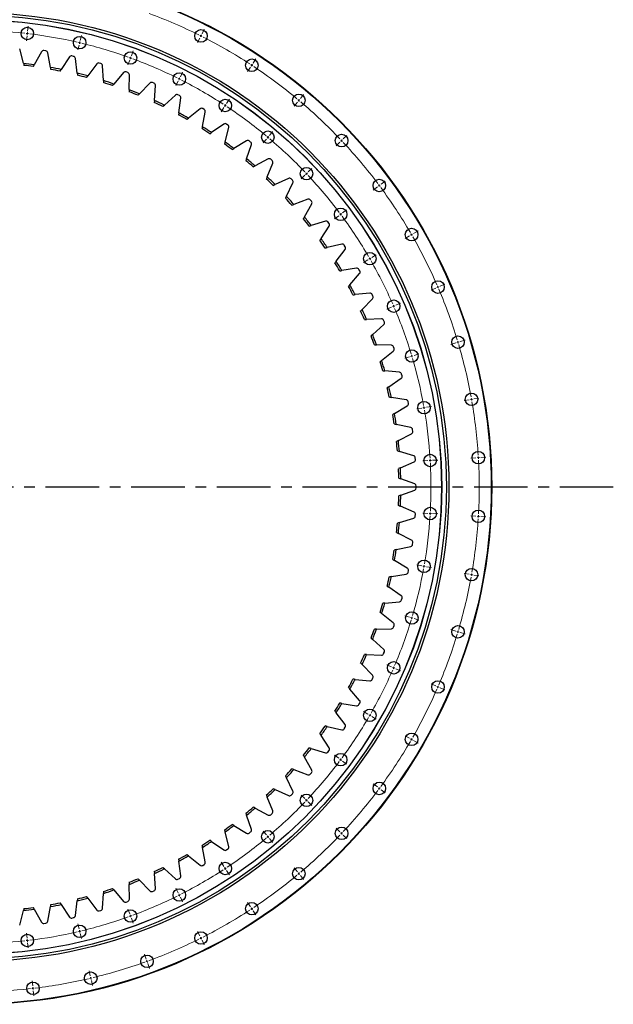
# Model space of a CAD drawing. Header units: millimetres. Extents: x 90 to 11535, y 34437 to 43816.
# Tile 5 of 14: x 3243 to 4475, y 40697 to 42740. Entities that reach past the tile are written whole.
import ezdxf

# ---------------------------------------------------------------- set-up
doc = ezdxf.new("R2010")
doc.units = ezdxf.units.MM
doc.header["$LTSCALE"] = 50
doc.linetypes.add('CENTER', pattern=[10.16, 6.35, -1.27, 1.27, -1.27])

msp = doc.modelspace()

# ---------------------------------------------------------------- linework, layer by layer
at = {"color": 0, "linetype": 'Continuous', "lineweight": 18}
for p, q in [((3259.5, 42716.6), (3260.7, 42727)), ((3258.4, 42706.7), (3257.1, 42696.2)), ((3258.9, 42711.6), (3258.7, 42709.1)), ((3258.9, 42711.6), (3259.2, 42714.1)), ((3368.6, 42697.4), (3371, 42707.6)), ((3619.1, 42706.6), (3617.9, 42704.4)), ((3619.1, 42706.6), (3620.2, 42708.9)), ((3621.3, 42711.1), (3626, 42720.5)), ((3366.3, 42687.6), (3363.9, 42677.4)), ((3367.5, 42692.5), (3366.9, 42690.1)), ((3367.5, 42692.5), (3368, 42694.9)), ((3616.8, 42702.1), (3612.1, 42692.8)), ((3473, 42660.9), (3473.9, 42663.2)), ((3474.7, 42665.6), (3478.3, 42675.5)), ((3471.3, 42656.2), (3467.7, 42646.3)), ((3473, 42660.9), (3472.2, 42658.5)), ((3724.6, 42645.7), (3723.2, 42643.6)), ((3724.6, 42645.7), (3725.9, 42647.8)), ((3727.3, 42649.9), (3733.1, 42658.7)), ((3576.4, 42621.7), (3581.1, 42631.1)), ((3721.8, 42641.5), (3716, 42632.8)), ((3571.9, 42612.8), (3567.2, 42603.4)), ((3574.2, 42617.3), (3573.1, 42615)), ((3574.2, 42617.3), (3575.3, 42619.5)), ((3825.5, 42576.8), (3832.2, 42584.8)), ((3669.6, 42562.2), (3668.2, 42560.1)), ((3669.6, 42562.2), (3671, 42564.2)), ((3672.4, 42566.3), (3678.1, 42575.1)), ((3819.1, 42569.1), (3812.3, 42561.1)), ((3822.3, 42573), (3820.7, 42571.1)), ((3822.3, 42573), (3823.9, 42574.9)), ((3666.9, 42558), (3661.1, 42549.2)), ((3761.2, 42500.2), (3767.9, 42508.2)), ((3914.5, 42492.8), (3922.1, 42500)), ((3754.8, 42492.5), (3748, 42484.5)), ((3758, 42496.4), (3756.4, 42494.4)), ((3758, 42496.4), (3759.6, 42498.3)), ((3907.2, 42485.9), (3899.6, 42478.7)), ((3910.9, 42489.4), (3909, 42487.7)), ((3910.9, 42489.4), (3912.7, 42491.1)), ((3834.5, 42417.3), (3826.9, 42410.1)), ((3838.1, 42420.7), (3836.3, 42419)), ((3838.1, 42420.7), (3839.9, 42422.5)), ((3841.8, 42424.2), (3849.4, 42431.4)), ((3989.2, 42396.1), (3991.2, 42397.6)), ((3993.2, 42399), (4001.6, 42405.3)), ((3985.2, 42393.1), (3976.7, 42386.8)), ((3989.2, 42396.1), (3987.2, 42394.6)), ((3909, 42336.3), (3907, 42334.9)), ((3909, 42336.3), (3911, 42337.8)), ((3913, 42339.3), (3921.4, 42345.6)), ((3904.9, 42333.4), (3896.5, 42327.1)), ((4056.1, 42294.3), (4058.3, 42295.5)), ((4060.4, 42296.8), (4069.5, 42302)), ((4051.8, 42291.8), (4042.7, 42286.5)), ((4056.1, 42294.3), (4053.9, 42293)), ((3965.2, 42241.8), (3956.1, 42236.5)), ((3969.5, 42244.3), (3967.3, 42243)), ((3969.5, 42244.3), (3971.7, 42245.5)), ((3973.8, 42246.8), (3982.9, 42252)), ((4106.2, 42183.4), (4096.5, 42179.3)), ((4110.8, 42185.4), (4108.5, 42184.4)), ((4110.8, 42185.4), (4113.1, 42186.4)), ((4115.4, 42187.4), (4125, 42191.6)), ((4023.5, 42147.8), (4033.2, 42152)), ((4014.4, 42143.8), (4004.7, 42139.7)), ((4019, 42145.8), (4016.7, 42144.8)), ((4019, 42145.8), (4021.2, 42146.8)), ((4152.4, 42071), (4150, 42070.2)), ((4152.4, 42071), (4154.8, 42071.7)), ((4157.2, 42072.4), (4167.3, 42075.4)), ((4147.6, 42069.5), (4137.6, 42066.5)), ((4051.8, 42040.8), (4041.8, 42037.8)), ((4056.6, 42042.3), (4054.2, 42041.6)), ((4056.6, 42042.3), (4059, 42043)), ((4061.4, 42043.7), (4071.5, 42046.7)), ((4175.6, 41951.6), (4165.3, 41949.7)), ((4180.5, 41952.4), (4178.1, 41952)), ((4180.5, 41952.4), (4183, 41952.9)), ((4185.5, 41953.3), (4195.8, 41955.1)), ((4077.1, 41934.2), (4066.8, 41932.4)), ((4082, 41935.1), (4079.6, 41934.6)), ((4082, 41935.1), (4084.5, 41935.5)), ((4087, 41935.9), (4097.3, 41937.8)), ((4089.8, 41825.3), (4079.4, 41824.7)), ((4094.8, 41825.6), (4092.3, 41825.5)), ((4094.8, 41825.6), (4097.3, 41825.8)), ((4099.8, 41825.9), (4110.3, 41826.5)), ((4189.7, 41831.2), (4179.2, 41830.5)), ((4194.7, 41831.4), (4192.2, 41831.3)), ((4194.7, 41831.4), (4197.2, 41831.6)), ((4199.7, 41831.7), (4210.1, 41832.3)), ((4089.8, 41715.7), (4079.4, 41716.3)), ((4094.8, 41715.4), (4092.3, 41715.6)), ((4094.8, 41715.4), (4097.3, 41715.3)), ((4099.8, 41715.2), (4110.3, 41714.5)), ((4189.7, 41709.9), (4179.2, 41710.5)), ((4194.7, 41709.6), (4192.2, 41709.8)), ((4194.7, 41709.6), (4197.2, 41709.5)), ((4199.7, 41709.3), (4210.1, 41708.7)), ((4077.1, 41606.9), (4066.8, 41608.7)), ((4082, 41606), (4079.6, 41606.4)), ((4082, 41606), (4084.5, 41605.6)), ((4087, 41605.1), (4097.3, 41603.3)), ((4175.6, 41589.5), (4165.3, 41591.3)), ((4180.5, 41588.6), (4178.1, 41589.1)), ((4180.5, 41588.6), (4183, 41588.2)), ((4185.5, 41587.8), (4195.8, 41585.9)), ((4051.8, 41500.2), (4041.8, 41503.2)), ((4056.6, 41498.8), (4054.2, 41499.5)), ((4056.6, 41498.8), (4059, 41498.1)), ((4061.4, 41497.4), (4071.5, 41494.3)), ((4147.6, 41471.5), (4137.6, 41474.6)), ((4152.4, 41470.1), (4150, 41470.8)), ((4152.4, 41470.1), (4154.8, 41469.4)), ((4157.2, 41468.7), (4167.3, 41465.7)), ((4014.4, 41397.2), (4004.7, 41401.4)), ((4019, 41395.3), (4016.7, 41396.2)), ((4019, 41395.3), (4021.2, 41394.3)), ((4023.5, 41393.3), (4033.2, 41389.1)), ((4106.2, 41357.6), (4096.5, 41361.8)), ((4110.8, 41355.6), (4108.5, 41356.6)), ((4110.8, 41355.6), (4113.1, 41354.7)), ((4115.4, 41353.7), (4125, 41349.5)), ((3965.2, 41299.3), (3956.1, 41304.5)), ((3969.5, 41296.8), (3967.3, 41298)), ((3969.5, 41296.8), (3971.7, 41295.5)), ((3973.8, 41294.3), (3982.9, 41289)), ((4051.8, 41249.3), (4042.7, 41254.5)), ((4056.1, 41246.8), (4053.9, 41248)), ((4056.1, 41246.8), (4058.3, 41245.5)), ((4060.4, 41244.3), (4069.5, 41239)), ((3904.9, 41207.7), (3896.5, 41214)), ((3909, 41204.7), (3907, 41206.2)), ((3909, 41204.7), (3911, 41203.2)), ((3913, 41201.7), (3921.4, 41195.5)), ((3985.2, 41148), (3976.7, 41154.3)), ((3834.5, 41123.8), (3826.9, 41131)), ((3989.2, 41145), (3987.2, 41146.5)), ((3989.2, 41145), (3991.2, 41143.5)), ((3993.2, 41142), (4001.6, 41135.8)), ((3838.1, 41120.3), (3836.3, 41122)), ((3838.1, 41120.3), (3839.9, 41118.6)), ((3841.8, 41116.9), (3849.4, 41109.7)), ((3754.8, 41048.5), (3748, 41056.6)), ((3907.2, 41055.1), (3899.6, 41062.3)), ((3910.9, 41051.7), (3909, 41053.4)), ((3910.9, 41051.7), (3912.7, 41050)), ((3758, 41044.7), (3756.4, 41046.6)), ((3758, 41044.7), (3759.6, 41042.8)), ((3761.2, 41040.9), (3767.9, 41032.8)), ((3914.5, 41048.3), (3922.1, 41041.1)), ((3666.9, 40983.1), (3661.1, 40991.9)), ((3669.6, 40978.9), (3668.2, 40981)), ((3669.6, 40978.9), (3671, 40976.8)), ((3672.4, 40974.7), (3678.1, 40966)), ((3819.1, 40971.9), (3812.3, 40980)), ((3822.3, 40968.1), (3820.7, 40970)), ((3822.3, 40968.1), (3823.9, 40966.2)), ((3825.5, 40964.3), (3832.2, 40956.2)), ((3571.9, 40928.3), (3567.2, 40937.7)), ((3574.2, 40923.8), (3573.1, 40926.1)), ((3574.2, 40923.8), (3575.3, 40921.6)), ((3576.4, 40919.4), (3581.1, 40910)), ((3721.8, 40899.5), (3716, 40908.3)), ((3471.3, 40884.9), (3467.7, 40894.7)), ((3724.6, 40895.4), (3723.2, 40897.5)), ((3724.6, 40895.4), (3725.9, 40893.3)), ((3727.3, 40891.2), (3733.1, 40882.4)), ((3473, 40880.2), (3472.2, 40882.5)), ((3473, 40880.2), (3473.9, 40877.8)), ((3474.7, 40875.5), (3478.3, 40865.6)), ((3258.4, 40834.4), (3257.1, 40844.8)), ((3366.3, 40853.4), (3363.9, 40863.7)), ((3367.5, 40848.6), (3366.9, 40851)), ((3367.5, 40848.6), (3368, 40846.1)), ((3616.8, 40838.9), (3612.1, 40848.3)), ((3258.9, 40829.4), (3258.7, 40831.9)), ((3258.9, 40829.4), (3259.2, 40827)), ((3259.5, 40824.5), (3260.7, 40814)), ((3368.6, 40843.7), (3371, 40833.5)), ((3619.1, 40834.5), (3617.9, 40836.7)), ((3619.1, 40834.5), (3620.2, 40832.2)), ((3621.3, 40830), (3626, 40820.6)), ((3505.5, 40790.9), (3501.9, 40800.8)), ((3507.2, 40786.2), (3506.4, 40788.6)), ((3507.2, 40786.2), (3508.1, 40783.9)), ((3389.4, 40756.1), (3386.9, 40766.4)), ((3508.9, 40781.5), (3512.5, 40771.6)), ((3270, 40735.1), (3268.8, 40745.5)), ((3390.5, 40751.3), (3389.9, 40753.7)), ((3390.5, 40751.3), (3391.1, 40748.8)), ((3391.7, 40746.4), (3394.1, 40736.2)), ((3270.6, 40730.1), (3270.3, 40732.6)), ((3270.6, 40730.1), (3270.8, 40727.6)), ((3271.1, 40725.2), (3272.4, 40714.7))]:
    msp.add_line(p, q, dxfattribs=at)
at = {"color": 7, "linetype": 'Continuous', "lineweight": 25}
for p, q in [((3250.8, 42649.7), (3243.1, 42679.5)), ((3288.5, 42673.7), (3273.4, 42646.7)), ((3297.2, 42675.5), (3293.4, 42676.1)), ((3306.9, 42641.3), (3301.1, 42671.6)), ((3346.1, 42662.9), (3329.3, 42637)), ((3354.8, 42664.1), (3351.2, 42665)), ((3362.4, 42629.4), (3358.5, 42660)), ((3402.8, 42648.4), (3384.4, 42623.6)), ((3411.7, 42649.1), (3408, 42650.2)), ((3417, 42614), (3415.1, 42644.8)), ((3458.5, 42630.4), (3438.6, 42606.8)), ((3467.4, 42630.5), (3463.9, 42631.8)), ((3470.5, 42595.1), (3470.6, 42625.9)), ((3513, 42608.8), (3491.6, 42586.5)), ((3521.9, 42608.3), (3518.4, 42609.8)), ((3522.6, 42572.8), (3524.7, 42603.6)), ((3566, 42583.7), (3543.2, 42562.9)), ((3574.8, 42582.7), (3571.4, 42584.4)), ((3573.3, 42547.2), (3577.3, 42577.8)), ((3617.2, 42555.3), (3593.1, 42536)), ((3622.1, 42518.4), (3628.1, 42548.7)), ((3625.9, 42553.7), (3622.7, 42555.7)), ((3666.5, 42523.7), (3641.3, 42506)), ((3675.1, 42521.6), (3672, 42523.7)), ((3669.1, 42486.6), (3677, 42516.4)), ((3713.7, 42489), (3687.4, 42472.9)), ((3713.9, 42451.8), (3723.7, 42481)), ((3722.2, 42486.3), (3719.2, 42488.7)), ((3758.6, 42451.3), (3731.3, 42437)), ((3756.4, 42414.2), (3768.1, 42442.7)), ((3766.8, 42448.1), (3764, 42450.6)), ((3800.9, 42410.9), (3772.8, 42398.3)), ((3796.4, 42373.9), (3809.9, 42401.7)), ((3809, 42407.1), (3806.4, 42409.8)), ((3840.6, 42367.8), (3811.7, 42357)), ((3833.7, 42331.2), (3848.9, 42358)), ((3848.4, 42363.5), (3846, 42366.4)), ((3877.5, 42322.2), (3847.9, 42313.4)), ((3885, 42317.5), (3882.7, 42320.5)), ((3868.2, 42286.2), (3885.1, 42312)), ((3911.3, 42274.4), (3881.3, 42267.5)), ((3899.8, 42239), (3918.3, 42263.7)), ((3918.5, 42269.2), (3916.4, 42272.4)), ((3942, 42224.6), (3911.6, 42219.5)), ((3928.2, 42190), (3948.3, 42213.4)), ((3948.9, 42218.9), (3947, 42222.2)), ((3969.5, 42172.8), (3938.8, 42169.7)), ((3953.5, 42139.2), (3975.1, 42161.3)), ((3976, 42166.7), (3974.3, 42170.1)), ((3993.6, 42119.4), (3962.8, 42118.3)), ((3999.6, 42112.9), (3998.2, 42116.4)), ((3975.5, 42086.9), (3998.4, 42107.5)), ((4014.2, 42064.6), (3983.4, 42065.5)), ((3994, 42033.3), (4018.2, 42052.4)), ((4019.8, 42057.7), (4018.6, 42061.3)), ((4031.3, 42008.5), (4000.5, 42011.4)), ((4009.1, 41978.6), (4034.5, 41996.1)), ((4036.4, 42001.3), (4035.5, 42005)), ((4044.7, 41951.5), (4014.2, 41956.3)), ((4049.4, 41944), (4048.7, 41947.7)), ((4020.7, 41923), (4047.2, 41938.9)), ((4054.5, 41893.7), (4024.3, 41900.5)), ((4058.7, 41885.9), (4058.2, 41889.7)), ((4028.7, 41866.9), (4056.1, 41881)), ((4060.5, 41835.5), (4030.9, 41844.2)), ((4064.2, 41827.4), (4063.9, 41831.2)), ((4033.1, 41810.3), (4061.3, 41822.7)), ((4062.8, 41776.9), (4033.8, 41787.5)), ((4033.8, 41753.6), (4062.8, 41764.1)), ((4065.9, 41768.6), (4065.9, 41772.4)), ((4061.3, 41718.4), (4033.1, 41730.8)), ((4030.9, 41696.9), (4060.5, 41705.6)), ((4063.9, 41709.9), (4064.2, 41713.7)), ((4056.1, 41660), (4028.7, 41674.2)), ((4024.3, 41640.6), (4054.5, 41647.3)), ((4058.2, 41651.4), (4058.7, 41655.1)), ((4047.2, 41602.1), (4020.7, 41618)), ((4014.2, 41584.7), (4044.7, 41589.6)), ((4048.7, 41593.4), (4049.4, 41597.1)), ((4034.5, 41544.9), (4009.1, 41562.5)), ((4035.5, 41536.1), (4036.4, 41539.8)), ((4000.5, 41529.7), (4031.3, 41532.5)), ((4018.2, 41488.7), (3994, 41507.8)), ((4018.6, 41479.8), (4019.8, 41483.4)), ((3983.4, 41475.6), (4014.2, 41476.5)), ((3998.4, 41433.5), (3975.5, 41454.2)), ((3962.8, 41422.8), (3993.6, 41421.7)), ((3998.2, 41424.7), (3999.6, 41428.2)), ((3975.1, 41379.8), (3953.5, 41401.9)), ((3938.8, 41371.3), (3969.5, 41368.3)), ((3974.3, 41371), (3976, 41374.4)), ((3948.3, 41327.7), (3928.2, 41351.1)), ((3911.6, 41321.6), (3942, 41316.5)), ((3947, 41318.9), (3948.9, 41322.2)), ((3918.3, 41277.4), (3899.8, 41302)), ((3881.3, 41273.6), (3911.3, 41266.6)), ((3885.1, 41229.1), (3868.2, 41254.9)), ((3916.4, 41268.7), (3918.5, 41271.9)), ((3847.9, 41227.7), (3877.5, 41218.8)), ((3882.7, 41220.6), (3885, 41223.6)), ((3848.9, 41183), (3833.7, 41209.9)), ((3811.7, 41184), (3840.6, 41173.3)), ((3846, 41174.7), (3848.4, 41177.6)), ((3809.9, 41139.4), (3796.4, 41167.2)), ((3772.8, 41142.8), (3800.9, 41130.2)), ((3806.4, 41131.2), (3809, 41134)), ((3768.1, 41098.3), (3756.4, 41126.9)), ((3723.7, 41060.1), (3713.9, 41089.3)), ((3731.3, 41104.1), (3758.6, 41089.7)), ((3764, 41090.4), (3766.8, 41093)), ((3677, 41024.7), (3669.1, 41054.5)), ((3687.4, 41068.2), (3713.7, 41052.1)), ((3719.2, 41052.4), (3722.2, 41054.8)), ((3641.3, 41035.1), (3666.5, 41017.4)), ((3628.1, 40992.4), (3622.1, 41022.7)), ((3672, 41017.4), (3675.1, 41019.5)), ((3577.3, 40963.3), (3573.3, 40993.9)), ((3593.1, 41005.1), (3617.2, 40985.8)), ((3622.7, 40985.4), (3625.9, 40987.4)), ((3524.7, 40937.5), (3522.6, 40968.3)), ((3543.2, 40978.2), (3566, 40957.4)), ((3491.6, 40954.6), (3513, 40932.3)), ((3571.4, 40956.6), (3574.8, 40958.4)), ((3415.1, 40896.3), (3417, 40927.1)), ((3438.6, 40934.3), (3458.5, 40910.7)), ((3470.6, 40915.1), (3470.5, 40946)), ((3518.4, 40931.3), (3521.9, 40932.8)), ((3358.5, 40881), (3362.4, 40911.7)), ((3384.4, 40917.4), (3402.8, 40892.6)), ((3463.9, 40909.3), (3467.4, 40910.6)), ((3243.1, 40861.5), (3250.8, 40891.4)), ((3273.4, 40894.3), (3288.5, 40867.4)), ((3301.1, 40869.4), (3306.9, 40899.7)), ((3329.3, 40904.1), (3346.1, 40878.2)), ((3408, 40890.9), (3411.7, 40892)), ((3765, 40891.4), (3765, 40891.4)), ((3293.4, 40865), (3297.2, 40865.6)), ((3351.2, 40876.1), (3354.8, 40876.9))]:
    msp.add_line(p, q, dxfattribs=at)
at = {"linetype": 'CENTER', "ltscale": 0.35}
msp.add_line((4474.6, 41770.5), (1823.2, 41770.5), dxfattribs=at)
at = {"color": 7, "linetype": 'Continuous', "lineweight": 25}
for centre, radius in [((3148.9, 41770.5), 1073.5), ((3148.9, 41770.5), 1072.5), ((3148.9, 41770.5), 984.5), ((3148.9, 41770.5), 979.5), ((3148.9, 41770.5), 969.7), ((3148.9, 41770.5), 969.4), ((3258.9, 42711.6), 13), ((3367.5, 42692.5), 13), ((3619.1, 42706.6), 13), ((3473, 42660.9), 13), ((3724.6, 42645.7), 13), ((3574.2, 42617.3), 13), ((3822.3, 42573), 13), ((3669.6, 42562.2), 13), ((3758, 42496.4), 13), ((3910.9, 42489.4), 13), ((3838.1, 42420.7), 13), ((3989.2, 42396.1), 13), ((3909, 42336.3), 13), ((4056.1, 42294.3), 13), ((3969.5, 42244.3), 13), ((4110.8, 42185.4), 13), ((4019, 42145.8), 13), ((4152.4, 42071), 13), ((4056.6, 42042.3), 13), ((4082, 41935.1), 13), ((4180.5, 41952.4), 13), ((4094.8, 41825.6), 13), ((4194.7, 41831.4), 13), ((4094.8, 41715.4), 13), ((4194.7, 41709.6), 13), ((4082, 41606), 13), ((4180.5, 41588.6), 13), ((4056.6, 41498.8), 13), ((4152.4, 41470.1), 13), ((4019, 41395.3), 13), ((4110.8, 41355.6), 13), ((3969.5, 41296.8), 13), ((4056.1, 41246.8), 13), ((3909, 41204.7), 13), ((3989.2, 41145), 13), ((3838.1, 41120.3), 13), ((3758, 41044.7), 13), ((3910.9, 41051.7), 13), ((3669.6, 40978.9), 13), ((3822.3, 40968.1), 13), ((3574.2, 40923.8), 13), ((3724.6, 40895.4), 13), ((3473, 40880.2), 13), ((3367.5, 40848.6), 13), ((3619.1, 40834.5), 13), ((3258.9, 40829.4), 13), ((3507.2, 40786.2), 13), ((3390.5, 40751.3), 13), ((3270.6, 40730.1), 13)]:
    msp.add_circle(centre, radius, dxfattribs=at)
at = {"color": 0, "linetype": 'Continuous', "lineweight": 18}
for radius, start, end in [(1047.5, 63.6068, 69.7265), (947.5, 83.6357, 89.6976), (947.5, 83.3333, 83.4845), (947.5, 83.1822, 83.3333), (947.5, 76.969, 83.031), (1047.5, 63.3333, 63.4701), (1047.5, 63.1966, 63.3333), (1047.5, 56.9402, 63.0598), (947.5, 76.6667, 76.8178), (947.5, 76.5155, 76.6667), (947.5, 70.3024, 76.3643), (947.5, 70, 70.1512), (947.5, 69.8488, 70), (947.5, 63.6357, 69.6976), (1047.5, 56.6667, 56.8034), (1047.5, 56.5299, 56.6667), (1047.5, 50.2735, 56.3932), (947.5, 63.3333, 63.4845), (947.5, 63.1822, 63.3333), (947.5, 56.969, 63.031), (947.5, 56.6667, 56.8178), (947.5, 56.5155, 56.6667), (1047.5, 50, 50.1367), (1047.5, 49.8633, 50), (1047.5, 43.6068, 49.7265), (947.5, 50.3024, 56.3643), (947.5, 50, 50.1512), (947.5, 49.8488, 50), (947.5, 43.6357, 49.6976), (1047.5, 43.3333, 43.4701), (1047.5, 43.1966, 43.3333), (1047.5, 36.9402, 43.0598), (947.5, 43.3333, 43.4845), (947.5, 43.1822, 43.3333), (947.5, 36.969, 43.031), (1047.5, 36.6667, 36.8034), (1047.5, 36.5299, 36.6667), (1047.5, 30.2735, 36.3932), (947.5, 36.6667, 36.8178), (947.5, 36.5155, 36.6667), (947.5, 30.3024, 36.3643), (1047.5, 30, 30.1367), (1047.5, 29.8633, 30), (1047.5, 23.6068, 29.7265), (947.5, 30, 30.1512), (947.5, 29.8488, 30), (947.5, 23.6357, 29.6976), (1047.5, 23.3333, 23.4701), (1047.5, 23.1966, 23.3333), (1047.5, 16.9402, 23.0598), (947.5, 23.3333, 23.4845), (947.5, 23.1822, 23.3333), (947.5, 16.969, 23.031), (1047.5, 16.6667, 16.8034), (1047.5, 16.5299, 16.6667), (1047.5, 10.2735, 16.3932), (947.5, 16.6667, 16.8178), (947.5, 16.5155, 16.6667), (947.5, 10.3024, 16.3643), (1047.5, 10, 10.1367), (1047.5, 9.8633, 10), (1047.5, 3.6068, 9.7265), (947.5, 10, 10.1512), (947.5, 9.8488, 10), (947.5, 3.6357, 9.6976), (947.5, 3.3333, 3.4845), (947.5, 3.1822, 3.3333), (1047.5, 3.3333, 3.4701), (1047.5, 3.1966, 3.3333), (1047.5, 356.9402, 3.0598), (947.5, 356.969, 3.031), (947.5, 350.3024, 356.3643), (947.5, 356.5155, 356.6667), (947.5, 356.6667, 356.8178), (1047.5, 350.2735, 356.3932), (1047.5, 356.5299, 356.6667), (1047.5, 356.6667, 356.8034), (947.5, 343.6357, 349.6976), (947.5, 349.8488, 350), (947.5, 350, 350.1512), (1047.5, 343.6068, 349.7265), (1047.5, 349.8633, 350), (1047.5, 350, 350.1367), (947.5, 343.1822, 343.3333), (947.5, 343.3333, 343.4845), (947.5, 336.969, 343.031), (1047.5, 336.9402, 343.0598), (1047.5, 343.1966, 343.3333), (1047.5, 343.3333, 343.4701), (947.5, 336.6667, 336.8178), (947.5, 330.3024, 336.3643), (947.5, 336.5155, 336.6667), (1047.5, 336.5299, 336.6667), (1047.5, 336.6667, 336.8034), (1047.5, 330.2735, 336.3932), (947.5, 329.8488, 330), (947.5, 330, 330.1512), (947.5, 323.6357, 329.6976), (1047.5, 323.6068, 329.7265), (1047.5, 329.8633, 330), (1047.5, 330, 330.1367), (947.5, 316.969, 323.031), (947.5, 323.1822, 323.3333), (947.5, 323.3333, 323.4845), (1047.5, 316.9402, 323.0598), (1047.5, 323.1966, 323.3333), (1047.5, 323.3333, 323.4701), (947.5, 310.3024, 316.3643), (947.5, 316.5155, 316.6667), (947.5, 316.6667, 316.8178), (1047.5, 316.5299, 316.6667), (1047.5, 316.6667, 316.8034), (947.5, 303.6357, 309.6976), (947.5, 309.8488, 310), (947.5, 310, 310.1512), (1047.5, 310.2735, 316.3932), (947.5, 296.969, 303.031), (947.5, 303.1822, 303.3333), (947.5, 303.3333, 303.4845), (1047.5, 309.8633, 310), (1047.5, 310, 310.1367), (1047.5, 303.6068, 309.7265), (947.5, 290.3024, 296.3643), (947.5, 296.5155, 296.6667), (947.5, 296.6667, 296.8178), (1047.5, 296.9402, 303.0598), (1047.5, 303.1966, 303.3333), (1047.5, 303.3333, 303.4701), (947.5, 283.6357, 289.6976), (947.5, 289.8488, 290), (947.5, 290, 290.1512), (947.5, 276.969, 283.031), (947.5, 283.1822, 283.3333), (947.5, 283.3333, 283.4845), (947.5, 270.3024, 276.3643), (947.5, 276.5155, 276.6667), (947.5, 276.6667, 276.8178), (1047.5, 290.2735, 296.3932), (1047.5, 296.5299, 296.6667), (1047.5, 296.6667, 296.8034), (1047.5, 283.6068, 289.7265), (1047.5, 289.8633, 290), (1047.5, 290, 290.1367), (1047.5, 276.9402, 283.0598), (1047.5, 283.1966, 283.3333), (1047.5, 283.3333, 283.4701), (1047.5, 270.2735, 276.3932), (1047.5, 276.5299, 276.6667), (1047.5, 276.6667, 276.8034)]:
    msp.add_arc((3148.9, 41770.5), radius, start, end, dxfattribs=at)
at = {"color": 7, "linetype": 'Continuous', "lineweight": 25}
for centre, radius, start, end in [((3292.7, 42671.3), 4.8, 80.8163, 150.8163), ((3296.4, 42670.7), 4.8, 10.8163, 80.8163), ((3350.1, 42660.3), 4.8, 77.1429, 147.1429), ((3353.8, 42659.4), 4.8, 7.1429, 77.1429), ((3148.9, 41770.5), 885, 81.9144, 83.3917), ((3148.9, 41770.5), 881, 82.0148, 83.2913), ((3406.7, 42645.6), 4.8, 73.4694, 143.4694), ((3410.3, 42644.5), 4.8, 3.4694, 73.4694), ((3148.9, 41770.5), 885, 78.2409, 79.7183), ((3148.9, 41770.5), 881, 78.3413, 79.6179), ((3148.9, 41770.5), 885, 74.5674, 76.0448), ((3148.9, 41770.5), 881, 74.6679, 75.9444), ((3462.2, 42627.3), 4.8, 69.7959, 139.7959), ((3465.8, 42626), 4.8, 359.7959, 69.7959), ((3148.9, 41770.5), 885, 70.894, 72.3713), ((3148.9, 41770.5), 881, 70.9944, 72.2709), ((3516.5, 42605.4), 4.8, 66.1224, 136.1224), ((3519.9, 42603.9), 4.8, 356.1224, 66.1224), ((3148.9, 41770.5), 881, 67.3209, 68.5975), ((3148.9, 41770.5), 885, 67.2205, 68.6979), ((3569.2, 42580.2), 4.8, 62.449, 132.449), ((3572.5, 42578.4), 4.8, 352.449, 62.449), ((3148.9, 41770.5), 881, 63.6474, 64.924), ((3148.9, 41770.5), 885, 63.547, 65.0244), ((3148.9, 41770.5), 881, 59.974, 61.2505), ((3148.9, 41770.5), 885, 59.8736, 61.3509), ((3620.2, 42551.6), 4.8, 58.7755, 128.7755), ((3623.4, 42549.6), 4.8, 348.7755, 58.7755), ((3669.3, 42519.8), 4.8, 55.102, 125.102), ((3672.4, 42517.6), 4.8, 345.102, 55.102), ((3148.9, 41770.5), 881, 56.3005, 57.577), ((3148.9, 41770.5), 885, 56.2001, 57.6775), ((3148.9, 41770.5), 881, 52.627, 53.9036), ((3148.9, 41770.5), 885, 52.5266, 54.004), ((3716.2, 42484.9), 4.8, 51.4286, 121.4286), ((3719.2, 42482.5), 4.8, 341.4286, 51.4286), ((3148.9, 41770.5), 881, 48.9536, 50.2301), ((3148.9, 41770.5), 885, 48.8532, 50.3305), ((3760.8, 42447.1), 4.8, 47.7551, 117.7551), ((3763.6, 42444.5), 4.8, 337.7551, 47.7551), ((3148.9, 41770.5), 881, 45.2801, 46.5566), ((3148.9, 41770.5), 885, 45.1797, 46.657), ((3802.9, 42406.5), 4.8, 44.0816, 114.0816), ((3805.5, 42403.8), 4.8, 334.0816, 44.0816), ((3148.9, 41770.5), 881, 41.6066, 42.8832), ((3148.9, 41770.5), 885, 41.5062, 42.9836), ((3842.3, 42363.3), 4.8, 40.4082, 110.4082), ((3844.8, 42360.4), 4.8, 330.4082, 40.4082), ((3148.9, 41770.5), 881, 37.9332, 39.2097), ((3148.9, 41770.5), 885, 37.8328, 39.3101), ((3878.9, 42317.6), 4.8, 36.7347, 106.7347), ((3881.1, 42314.6), 4.8, 326.7347, 36.7347), ((3148.9, 41770.5), 881, 34.2597, 35.5362), ((3148.9, 41770.5), 885, 34.1593, 35.6366), ((3912.4, 42269.8), 4.8, 33.0612, 103.0612), ((3914.5, 42266.6), 4.8, 323.0612, 33.0612), ((3148.9, 41770.5), 881, 30.5862, 31.8628), ((3148.9, 41770.5), 885, 30.4858, 31.9632), ((3942.8, 42219.8), 4.8, 29.3878, 99.3878), ((3944.7, 42216.5), 4.8, 319.3878, 29.3878), ((3148.9, 41770.5), 881, 26.9127, 28.1893), ((3148.9, 41770.5), 885, 26.8123, 28.2897), ((3970, 42168), 4.8, 25.7143, 95.7143), ((3971.6, 42164.6), 4.8, 315.7143, 25.7143), ((3148.9, 41770.5), 881, 23.2393, 24.5158), ((3148.9, 41770.5), 885, 23.1389, 24.6162), ((3993.8, 42114.6), 4.8, 22.0408, 92.0408), ((3995.2, 42111.1), 4.8, 312.0408, 22.0408), ((3148.9, 41770.5), 881, 19.5658, 20.8424), ((3148.9, 41770.5), 885, 19.4654, 20.9428), ((4014.1, 42059.8), 4.8, 18.3673, 88.3673), ((4015.3, 42056.2), 4.8, 308.3673, 18.3673), ((3148.9, 41770.5), 881, 15.8923, 17.1689), ((3148.9, 41770.5), 885, 15.7919, 17.2693), ((4030.8, 42003.8), 4.8, 14.6939, 84.6939), ((4031.8, 42000.1), 4.8, 304.6939, 14.6939), ((3148.9, 41770.5), 881, 12.2189, 13.4954), ((3148.9, 41770.5), 885, 12.1185, 13.5958), ((4044, 41946.8), 4.8, 11.0204, 81.0204), ((4044.7, 41943.1), 4.8, 301.0204, 11.0204), ((3148.9, 41770.5), 881, 8.5454, 9.8219), ((3148.9, 41770.5), 885, 8.445, 9.9223), ((4053.4, 41889.1), 4.8, 7.3469, 77.3469), ((3148.9, 41770.5), 885, 4.7715, 6.2489), ((4053.9, 41885.3), 4.8, 297.3469, 7.3469), ((3148.9, 41770.5), 881, 4.8719, 6.1485), ((4059.1, 41830.9), 4.8, 3.6735, 73.6735), ((4059.4, 41827.1), 4.8, 293.6735, 3.6735), ((3148.9, 41770.5), 881, 1.1985, 2.475), ((3148.9, 41770.5), 885, 1.0981, 2.5754), ((4061.1, 41772.4), 4.8, 0, 70), ((4061.1, 41768.6), 4.8, 290, 0), ((3148.9, 41770.5), 881, 357.525, 358.8015), ((3148.9, 41770.5), 885, 357.4246, 358.9019), ((4059.1, 41710.2), 4.8, 286.3265, 356.3265), ((4059.4, 41714), 4.8, 356.3265, 66.3265), ((3148.9, 41770.5), 881, 353.8515, 355.1281), ((3148.9, 41770.5), 885, 353.7511, 355.2285), ((4053.4, 41652), 4.8, 282.6531, 352.6531), ((4053.9, 41655.8), 4.8, 352.6531, 62.6531), ((3148.9, 41770.5), 881, 350.1781, 351.4546), ((3148.9, 41770.5), 885, 350.0777, 351.555), ((4044.7, 41598), 4.8, 348.9796, 58.9796), ((3148.9, 41770.5), 881, 346.5046, 347.7811), ((3148.9, 41770.5), 885, 346.4042, 347.8815), ((4044, 41594.3), 4.8, 278.9796, 348.9796), ((4031.8, 41541), 4.8, 345.3061, 55.3061), ((3148.9, 41770.5), 881, 342.8311, 344.1077), ((3148.9, 41770.5), 885, 342.7307, 344.2081), ((4030.8, 41537.3), 4.8, 275.3061, 345.3061), ((4014.1, 41481.3), 4.8, 271.6327, 341.6327), ((4015.3, 41484.9), 4.8, 341.6327, 51.6327), ((3148.9, 41770.5), 881, 339.1576, 340.4342), ((3148.9, 41770.5), 885, 339.0572, 340.5346), ((3148.9, 41770.5), 881, 335.4842, 336.7607), ((3148.9, 41770.5), 885, 335.3838, 336.8611), ((3993.8, 41426.5), 4.8, 267.9592, 337.9592), ((3995.2, 41430), 4.8, 337.9592, 47.9592), ((3971.6, 41376.5), 4.8, 334.2857, 44.2857), ((3148.9, 41770.5), 881, 331.8107, 333.0873), ((3148.9, 41770.5), 885, 331.7103, 333.1877), ((3970, 41373), 4.8, 264.2857, 334.2857), ((3148.9, 41770.5), 881, 328.1372, 329.4138), ((3148.9, 41770.5), 885, 328.0368, 329.5142), ((3942.8, 41321.3), 4.8, 260.6122, 330.6122), ((3944.7, 41324.6), 4.8, 330.6122, 40.6122), ((3148.9, 41770.5), 881, 324.4638, 325.7403), ((3148.9, 41770.5), 885, 324.3634, 325.8407), ((3914.5, 41274.5), 4.8, 326.9388, 36.9388), ((3912.4, 41271.3), 4.8, 256.9388, 326.9388), ((3148.9, 41770.5), 881, 320.7903, 322.0668), ((3148.9, 41770.5), 885, 320.6899, 322.1672), ((3878.9, 41223.4), 4.8, 253.2653, 323.2653), ((3881.1, 41226.5), 4.8, 323.2653, 33.2653), ((3148.9, 41770.5), 881, 317.1168, 318.3934), ((3148.9, 41770.5), 885, 317.0164, 318.4938), ((3842.3, 41177.8), 4.8, 249.5918, 319.5918), ((3844.8, 41180.7), 4.8, 319.5918, 29.5918), ((3148.9, 41770.5), 881, 313.4434, 314.7199), ((3148.9, 41770.5), 885, 313.343, 314.8203), ((3802.9, 41134.6), 4.8, 245.9184, 315.9184), ((3805.5, 41137.3), 4.8, 315.9184, 25.9184), ((3148.9, 41770.5), 881, 309.7699, 311.0464), ((3148.9, 41770.5), 885, 309.6695, 311.1468), ((3760.8, 41094), 4.8, 242.2449, 312.2449), ((3763.6, 41096.5), 4.8, 312.2449, 22.2449), ((3148.9, 41770.5), 881, 306.0964, 307.373), ((3148.9, 41770.5), 885, 305.996, 307.4734), ((3716.2, 41056.2), 4.8, 238.5714, 308.5714), ((3719.2, 41058.5), 4.8, 308.5714, 18.5714), ((3148.9, 41770.5), 881, 302.423, 303.6995), ((3148.9, 41770.5), 885, 302.3225, 303.7999), ((3148.9, 41770.5), 881, 298.7495, 300.026), ((3669.3, 41021.3), 4.8, 234.898, 304.898), ((3672.4, 41023.5), 4.8, 304.898, 14.898), ((3148.9, 41770.5), 885, 298.6491, 300.1264), ((3623.4, 40991.5), 4.8, 301.2245, 11.2245), ((3148.9, 41770.5), 881, 295.076, 296.3526), ((3148.9, 41770.5), 885, 294.9756, 296.453), ((3620.2, 40989.5), 4.8, 231.2245, 301.2245), ((3148.9, 41770.5), 881, 291.4025, 292.6791), ((3148.9, 41770.5), 885, 291.3021, 292.7795), ((3569.2, 40960.9), 4.8, 227.551, 297.551), ((3572.5, 40962.7), 4.8, 297.551, 7.551), ((3148.9, 41770.5), 885, 287.6287, 289.106), ((3148.9, 41770.5), 881, 287.7291, 289.0056), ((3516.5, 40935.6), 4.8, 223.8776, 293.8776), ((3519.9, 40937.2), 4.8, 293.8776, 3.8776), ((3148.9, 41770.5), 881, 280.3821, 281.6587), ((3148.9, 41770.5), 885, 283.9552, 285.4326), ((3148.9, 41770.5), 881, 284.0556, 285.3321), ((3462.2, 40913.8), 4.8, 220.2041, 290.2041), ((3465.8, 40915.1), 4.8, 290.2041, 0.2041), ((3148.9, 41770.5), 885, 276.6083, 278.0856), ((3148.9, 41770.5), 881, 276.7087, 277.9852), ((3148.9, 41770.5), 885, 280.2817, 281.7591), ((3406.7, 40895.5), 4.8, 216.5306, 286.5306), ((3410.3, 40896.6), 4.8, 286.5306, 356.5306), ((3292.7, 40869.7), 4.8, 209.1837, 279.1837), ((3296.4, 40870.3), 4.8, 279.1837, 349.1837), ((3350.1, 40880.8), 4.8, 212.8571, 282.8571), ((3353.8, 40881.6), 4.8, 282.8571, 352.8571)]:
    msp.add_arc(centre, radius, start, end, dxfattribs=at)
for points in [[(3250.8, 42649.7), (3251.1, 42648.3), (3251.5, 42646.9), (3251.9, 42645.5)], [(3271.3, 42643), (3272, 42644.2), (3272.7, 42645.5), (3273.4, 42646.7)], [(3306.9, 42641.3), (3307.2, 42639.9), (3307.4, 42638.5), (3307.7, 42637.1)], [(3327, 42633.4), (3327.8, 42634.6), (3328.5, 42635.8), (3329.3, 42637)], [(3362.4, 42629.4), (3362.6, 42628), (3362.7, 42626.6), (3362.9, 42625.2)], [(3381.9, 42620.2), (3382.7, 42621.3), (3383.6, 42622.5), (3384.4, 42623.6)], [(3417, 42614), (3417.1, 42612.5), (3417.1, 42611.1), (3417.2, 42609.7)], [(3435.9, 42603.5), (3436.8, 42604.6), (3437.7, 42605.7), (3438.6, 42606.8)], [(3470.5, 42595.1), (3470.4, 42593.6), (3470.4, 42592.2), (3470.4, 42590.8)], [(3488.6, 42583.4), (3489.6, 42584.4), (3490.6, 42585.5), (3491.6, 42586.5)], [(3522.6, 42572.8), (3522.5, 42571.4), (3522.4, 42569.9), (3522.3, 42568.5)], [(3540, 42560), (3541.1, 42560.9), (3542.1, 42561.9), (3543.2, 42562.9)], [(3573.3, 42547.2), (3573.1, 42545.8), (3572.9, 42544.4), (3572.7, 42542.9)], [(3589.8, 42533.3), (3590.9, 42534.2), (3592, 42535.1), (3593.1, 42536)], [(3622.1, 42518.4), (3621.9, 42517), (3621.6, 42515.6), (3621.3, 42514.2)], [(3637.8, 42503.5), (3638.9, 42504.3), (3640.1, 42505.1), (3641.3, 42506)], [(3669.1, 42486.6), (3668.7, 42485.2), (3668.3, 42483.8), (3668, 42482.4)], [(3683.7, 42470.7), (3684.9, 42471.4), (3686.2, 42472.2), (3687.4, 42472.9)], [(3713.9, 42451.8), (3713.4, 42450.4), (3713, 42449), (3712.5, 42447.7)], [(3727.5, 42435), (3728.7, 42435.6), (3730, 42436.3), (3731.3, 42437)], [(3756.4, 42414.2), (3755.8, 42412.8), (3755.3, 42411.5), (3754.8, 42410.2)], [(3768.9, 42396.5), (3770.2, 42397.1), (3771.5, 42397.7), (3772.8, 42398.3)], [(3796.4, 42373.9), (3795.7, 42372.6), (3795.1, 42371.3), (3794.5, 42370.1)], [(3807.7, 42355.5), (3809, 42356), (3810.4, 42356.5), (3811.7, 42357)], [(3833.7, 42331.2), (3833, 42330), (3832.3, 42328.7), (3831.6, 42327.5)], [(3843.8, 42312.1), (3845.2, 42312.5), (3846.6, 42312.9), (3847.9, 42313.4)], [(3868.2, 42286.2), (3867.4, 42285), (3866.6, 42283.8), (3865.9, 42282.6)], [(3877.1, 42266.5), (3878.5, 42266.8), (3879.9, 42267.1), (3881.3, 42267.5)], [(3899.8, 42239), (3898.9, 42237.9), (3898.1, 42236.7), (3897.2, 42235.6)], [(3907.4, 42218.8), (3908.8, 42219.1), (3910.2, 42219.3), (3911.6, 42219.5)], [(3928.2, 42190), (3927.3, 42188.9), (3926.4, 42187.8), (3925.5, 42186.7)], [(3934.5, 42169.3), (3936, 42169.4), (3937.4, 42169.6), (3938.8, 42169.7)], [(3953.5, 42139.2), (3952.5, 42138.1), (3951.5, 42137.1), (3950.5, 42136.1)], [(3958.5, 42118.2), (3959.9, 42118.2), (3961.3, 42118.3), (3962.8, 42118.3)], [(3975.5, 42086.9), (3974.4, 42085.9), (3973.4, 42085), (3972.3, 42084)], [(3979.1, 42065.6), (3980.5, 42065.5), (3981.9, 42065.5), (3983.4, 42065.5)], [(3994, 42033.3), (3992.9, 42032.4), (3991.8, 42031.5), (3990.7, 42030.6)], [(3996.3, 42011.8), (3997.7, 42011.6), (3999.1, 42011.5), (4000.5, 42011.4)], [(4009.1, 41978.6), (4008, 41977.8), (4006.8, 41976.9), (4005.6, 41976.1)], [(4010, 41957), (4011.4, 41956.8), (4012.8, 41956.6), (4014.2, 41956.3)], [(4020.7, 41923), (4019.5, 41922.3), (4018.3, 41921.6), (4017, 41920.8)], [(4020.2, 41901.4), (4021.6, 41901.1), (4023, 41900.8), (4024.3, 41900.5)], [(4028.7, 41866.9), (4027.4, 41866.2), (4026.1, 41865.6), (4024.9, 41864.9)], [(4026.8, 41845.4), (4028.1, 41845), (4029.5, 41844.6), (4030.9, 41844.2)], [(4033.1, 41810.3), (4031.7, 41809.7), (4030.4, 41809.2), (4029.1, 41808.6)], [(4029.8, 41789), (4031.1, 41788.5), (4032.4, 41788), (4033.8, 41787.5)], [(4033.8, 41753.6), (4032.4, 41753.1), (4031.1, 41752.6), (4029.8, 41752.1)], [(4029.1, 41732.5), (4030.4, 41731.9), (4031.7, 41731.3), (4033.1, 41730.8)], [(4030.9, 41696.9), (4029.5, 41696.5), (4028.1, 41696.1), (4026.8, 41695.7)], [(4024.9, 41676.2), (4026.1, 41675.5), (4027.4, 41674.9), (4028.7, 41674.2)], [(4024.3, 41640.6), (4023, 41640.3), (4021.6, 41639.9), (4020.2, 41639.6)], [(4017, 41620.2), (4018.3, 41619.5), (4019.5, 41618.8), (4020.7, 41618)], [(4014.2, 41584.7), (4012.8, 41584.5), (4011.4, 41584.3), (4010, 41584.1)], [(4005.6, 41564.9), (4006.8, 41564.1), (4008, 41563.3), (4009.1, 41562.5)], [(4000.5, 41529.7), (3999.1, 41529.6), (3997.7, 41529.4), (3996.3, 41529.3)], [(3990.7, 41510.5), (3991.8, 41509.6), (3992.9, 41508.7), (3994, 41507.8)], [(3972.3, 41457.1), (3973.4, 41456.1), (3974.4, 41455.2), (3975.5, 41454.2)], [(3983.4, 41475.6), (3981.9, 41475.6), (3980.5, 41475.5), (3979.1, 41475.5)], [(3962.8, 41422.8), (3961.3, 41422.8), (3959.9, 41422.9), (3958.5, 41422.9)], [(3950.5, 41405), (3951.5, 41403.9), (3952.5, 41402.9), (3953.5, 41401.9)], [(3938.8, 41371.3), (3937.4, 41371.5), (3936, 41371.6), (3934.5, 41371.8)], [(3925.5, 41354.4), (3926.4, 41353.3), (3927.3, 41352.2), (3928.2, 41351.1)], [(3911.6, 41321.6), (3910.2, 41321.8), (3908.8, 41322), (3907.4, 41322.3)], [(3897.2, 41305.5), (3898.1, 41304.3), (3898.9, 41303.2), (3899.8, 41302)], [(3881.3, 41273.6), (3879.9, 41273.9), (3878.5, 41274.3), (3877.1, 41274.6)], [(3865.9, 41258.5), (3866.6, 41257.3), (3867.4, 41256.1), (3868.2, 41254.9)], [(3831.6, 41213.6), (3832.3, 41212.4), (3833, 41211.1), (3833.7, 41209.9)], [(3847.9, 41227.7), (3846.6, 41228.1), (3845.2, 41228.5), (3843.8, 41228.9)], [(3794.5, 41171), (3795.1, 41169.7), (3795.7, 41168.4), (3796.4, 41167.2)], [(3811.7, 41184), (3810.4, 41184.5), (3809, 41185), (3807.7, 41185.5)], [(3754.8, 41130.9), (3755.3, 41129.6), (3755.8, 41128.2), (3756.4, 41126.9)], [(3772.8, 41142.8), (3771.5, 41143.4), (3770.2, 41144), (3768.9, 41144.5)], [(3712.5, 41093.4), (3713, 41092), (3713.4, 41090.7), (3713.9, 41089.3)], [(3731.3, 41104.1), (3730, 41104.8), (3728.7, 41105.4), (3727.5, 41106.1)], [(3687.4, 41068.2), (3686.2, 41068.9), (3684.9, 41069.7), (3683.7, 41070.4)], [(3668, 41058.7), (3668.3, 41057.3), (3668.7, 41055.9), (3669.1, 41054.5)], [(3641.3, 41035.1), (3640.1, 41035.9), (3638.9, 41036.8), (3637.8, 41037.6)], [(3593.1, 41005.1), (3592, 41006), (3590.9, 41006.9), (3589.8, 41007.8)], [(3621.3, 41026.9), (3621.6, 41025.5), (3621.9, 41024.1), (3622.1, 41022.7)], [(3572.7, 40998.1), (3572.9, 40996.7), (3573.1, 40995.3), (3573.3, 40993.9)], [(3522.3, 40972.6), (3522.4, 40971.1), (3522.5, 40969.7), (3522.6, 40968.3)], [(3543.2, 40978.2), (3542.1, 40979.2), (3541.1, 40980.1), (3540, 40981.1)], [(3470.4, 40950.3), (3470.4, 40948.9), (3470.4, 40947.4), (3470.5, 40946)], [(3491.6, 40954.6), (3490.6, 40955.6), (3489.6, 40956.6), (3488.6, 40957.7)], [(3417.2, 40931.4), (3417.1, 40929.9), (3417.1, 40928.5), (3417, 40927.1)], [(3438.6, 40934.3), (3437.7, 40935.4), (3436.8, 40936.5), (3435.9, 40937.6)], [(3329.3, 40904.1), (3328.5, 40905.3), (3327.8, 40906.5), (3327, 40907.7)], [(3362.9, 40915.9), (3362.7, 40914.5), (3362.6, 40913.1), (3362.4, 40911.7)], [(3384.4, 40917.4), (3383.6, 40918.6), (3382.7, 40919.7), (3381.9, 40920.9)], [(3251.9, 40895.6), (3251.5, 40894.2), (3251.1, 40892.8), (3250.8, 40891.4)], [(3273.4, 40894.3), (3272.7, 40895.6), (3272, 40896.8), (3271.3, 40898.1)], [(3307.7, 40904), (3307.4, 40902.6), (3307.2, 40901.2), (3306.9, 40899.7)]]:
    msp.add_open_spline(points, degree=3, dxfattribs=at)

doc.saveas('drawing.dxf')
